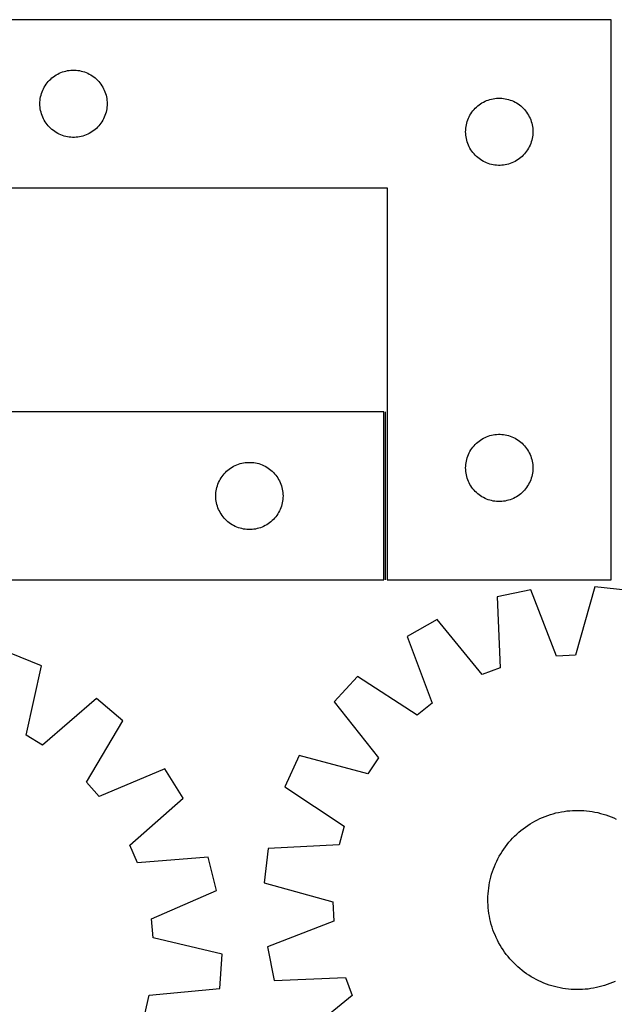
# Model space of a CAD drawing. Header units: millimetres. Extents: x 7 to 1493, y 7 to 2993.
# Tile 14 of 15: x 949 to 1214, y 2554 to 2993. Entities that reach past the tile are written whole.
import ezdxf

# ---------------------------------------------------------------- set-up
doc = ezdxf.new("R2010")
doc.units = ezdxf.units.MM
doc.layers.add('COMMON', color=5, linetype='CONTINUOUS', true_color=0x0000ff)
doc.layers.add('CUT', color=7, linetype='CONTINUOUS', true_color=0x000000)

msp = doc.modelspace()

# ---------------------------------------------------------------- linework, layer by layer
at = {"layer": 'COMMON'}
msp.add_line((1111.965848, 2743.467565), (1111.965848, 2818.467565), dxfattribs=at)
at = {"layer": 'CUT'}
for p, q in [((1212.715848, 2993.467565), (912.715848, 2993.467565)), ((1212.715848, 2743.467565), (1212.715848, 2993.467565)), ((966.357133, 2969.553099), (967.06493, 2969.862424)), ((967.06493, 2969.862424), (967.787713, 2970.134903)), ((967.787713, 2970.134903), (968.523564, 2970.369813)), ((968.523564, 2970.369813), (969.270532, 2970.56653)), ((969.270532, 2970.56653), (970.026637, 2970.724534)), ((970.026637, 2970.724534), (970.789873, 2970.843405)), ((970.789873, 2970.843405), (971.558216, 2970.922828)), ((971.558216, 2970.922828), (972.32963, 2970.962592)), ((972.32963, 2970.962592), (973.102067, 2970.962592)), ((973.102067, 2970.962592), (973.87348, 2970.922828)), ((973.87348, 2970.922828), (974.641824, 2970.843405)), ((974.641824, 2970.843405), (975.40506, 2970.724534)), ((975.40506, 2970.724534), (976.161165, 2970.56653)), ((976.161165, 2970.56653), (976.908133, 2970.369813)), ((976.908133, 2970.369813), (977.643984, 2970.134903)), ((977.643984, 2970.134903), (978.366767, 2969.862424)), ((978.366767, 2969.862424), (979.074564, 2969.553099)), ((960.954051, 2965.276707), (961.448869, 2965.869847)), ((961.448869, 2965.869847), (961.973566, 2966.436727)), ((961.973566, 2966.436727), (962.526748, 2966.975845)), ((962.526748, 2966.975845), (963.106951, 2967.485772)), ((963.106951, 2967.485772), (963.712634, 2967.965154)), ((963.712634, 2967.965154), (964.342193, 2968.41272)), ((964.342193, 2968.41272), (964.993956, 2968.827284)), ((964.993956, 2968.827284), (965.666197, 2969.207747)), ((965.666197, 2969.207747), (966.357133, 2969.553099)), ((979.074564, 2969.553099), (979.7655, 2969.207747)), ((979.7655, 2969.207747), (980.43774, 2968.827284)), ((980.43774, 2968.827284), (981.089504, 2968.41272)), ((981.089504, 2968.41272), (981.719063, 2967.965154)), ((981.719063, 2967.965154), (982.324746, 2967.485772)), ((982.324746, 2967.485772), (982.904948, 2966.975845)), ((982.904948, 2966.975845), (983.458131, 2966.436727)), ((983.458131, 2966.436727), (983.982827, 2965.869847)), ((983.982827, 2965.869847), (984.477645, 2965.276707)), ((958.426318, 2960.529287), (958.680096, 2961.258846)), ((958.680096, 2961.258846), (958.971095, 2961.974373)), ((958.971095, 2961.974373), (959.298542, 2962.673972)), ((959.298542, 2962.673972), (959.66157, 2963.355786)), ((959.66157, 2963.355786), (960.059215, 2964.018008)), ((960.059215, 2964.018008), (960.490423, 2964.658881)), ((960.490423, 2964.658881), (960.954051, 2965.276707)), ((984.477645, 2965.276707), (984.941273, 2964.658881)), ((984.941273, 2964.658881), (985.372482, 2964.018008)), ((985.372482, 2964.018008), (985.770127, 2963.355786)), ((985.770127, 2963.355786), (986.133155, 2962.673972)), ((986.133155, 2962.673972), (986.460602, 2961.974373)), ((986.460602, 2961.974373), (986.751601, 2961.258846)), ((986.751601, 2961.258846), (987.005379, 2960.529287)), ((957.715848, 2955.967565), (957.735737, 2956.739746)), ((957.735737, 2956.739746), (957.79535, 2957.50988)), ((957.79535, 2957.50988), (957.89453, 2958.275924)), ((957.89453, 2958.275924), (958.033013, 2959.035846)), ((958.033013, 2959.035846), (958.210433, 2959.787632)), ((958.210433, 2959.787632), (958.426318, 2960.529287)), ((987.005379, 2960.529287), (987.221264, 2959.787632)), ((987.221264, 2959.787632), (987.398684, 2959.035846)), ((987.398684, 2959.035846), (987.537167, 2958.275924)), ((987.537167, 2958.275924), (987.636347, 2957.50988)), ((987.636347, 2957.50988), (987.69596, 2956.739746)), ((987.69596, 2956.739746), (987.715848, 2955.967565)), ((1154.993956, 2956.327284), (1155.666197, 2956.707747)), ((1155.666197, 2956.707747), (1156.357133, 2957.053099)), ((1156.357133, 2957.053099), (1157.06493, 2957.362424)), ((1157.06493, 2957.362424), (1157.787713, 2957.634903)), ((1157.787713, 2957.634903), (1158.523564, 2957.869813)), ((1158.523564, 2957.869813), (1159.270532, 2958.06653)), ((1159.270532, 2958.06653), (1160.026637, 2958.224534)), ((1160.026637, 2958.224534), (1160.789873, 2958.343405)), ((1160.789873, 2958.343405), (1161.558216, 2958.422828)), ((1161.558216, 2958.422828), (1162.32963, 2958.462592)), ((1162.32963, 2958.462592), (1163.102067, 2958.462592)), ((1163.102067, 2958.462592), (1163.87348, 2958.422828)), ((1163.87348, 2958.422828), (1164.641824, 2958.343405)), ((1164.641824, 2958.343405), (1165.40506, 2958.224534)), ((1165.40506, 2958.224534), (1166.161165, 2958.06653)), ((1166.161165, 2958.06653), (1166.908133, 2957.869813)), ((1166.908133, 2957.869813), (1167.643984, 2957.634903)), ((1167.643984, 2957.634903), (1168.366767, 2957.362424)), ((1168.366767, 2957.362424), (1169.074564, 2957.053099)), ((1169.074564, 2957.053099), (1169.7655, 2956.707747)), ((1169.7655, 2956.707747), (1170.43774, 2956.327284)), ((957.735737, 2955.195384), (957.715848, 2955.967565)), ((957.79535, 2954.42525), (957.735737, 2955.195384)), ((957.89453, 2953.659206), (957.79535, 2954.42525)), ((958.033013, 2952.899284), (957.89453, 2953.659206)), ((958.210433, 2952.147498), (958.033013, 2952.899284)), ((987.398684, 2952.899284), (987.221264, 2952.147498)), ((987.537167, 2953.659206), (987.398684, 2952.899284)), ((987.636347, 2954.42525), (987.537167, 2953.659206)), ((987.69596, 2955.195384), (987.636347, 2954.42525)), ((987.715848, 2955.967565), (987.69596, 2955.195384)), ((1150.490423, 2952.158881), (1150.954051, 2952.776707)), ((1150.954051, 2952.776707), (1151.448869, 2953.369847)), ((1151.448869, 2953.369847), (1151.973566, 2953.936727)), ((1151.973566, 2953.936727), (1152.526748, 2954.475845)), ((1152.526748, 2954.475845), (1153.106951, 2954.985772)), ((1153.106951, 2954.985772), (1153.712634, 2955.465154)), ((1153.712634, 2955.465154), (1154.342193, 2955.91272)), ((1154.342193, 2955.91272), (1154.993956, 2956.327284)), ((1170.43774, 2956.327284), (1171.089504, 2955.91272)), ((1171.089504, 2955.91272), (1171.719063, 2955.465154)), ((1171.719063, 2955.465154), (1172.324746, 2954.985772)), ((1172.324746, 2954.985772), (1172.904948, 2954.475845)), ((1172.904948, 2954.475845), (1173.458131, 2953.936727)), ((1173.458131, 2953.936727), (1173.982827, 2953.369847)), ((1173.982827, 2953.369847), (1174.477645, 2952.776707)), ((1174.477645, 2952.776707), (1174.941273, 2952.158881)), ((958.426318, 2951.405842), (958.210433, 2952.147498)), ((958.680096, 2950.676284), (958.426318, 2951.405842)), ((958.971095, 2949.960756), (958.680096, 2950.676284)), ((959.298542, 2949.261158), (958.971095, 2949.960756)), ((959.66157, 2948.579344), (959.298542, 2949.261158)), ((960.059215, 2947.917122), (959.66157, 2948.579344)), ((960.490423, 2947.276248), (960.059215, 2947.917122)), ((985.372482, 2947.917122), (984.941273, 2947.276248)), ((985.770127, 2948.579344), (985.372482, 2947.917122)), ((986.133155, 2949.261158), (985.770127, 2948.579344)), ((986.460602, 2949.960756), (986.133155, 2949.261158)), ((986.751601, 2950.676284), (986.460602, 2949.960756)), ((987.005379, 2951.405842), (986.751601, 2950.676284)), ((987.221264, 2952.147498), (987.005379, 2951.405842)), ((1148.210433, 2947.287632), (1148.426318, 2948.029287)), ((1148.426318, 2948.029287), (1148.680096, 2948.758846)), ((1148.680096, 2948.758846), (1148.971095, 2949.474373)), ((1148.971095, 2949.474373), (1149.298542, 2950.173972)), ((1149.298542, 2950.173972), (1149.66157, 2950.855786)), ((1149.66157, 2950.855786), (1150.059215, 2951.518008)), ((1150.059215, 2951.518008), (1150.490423, 2952.158881)), ((1174.941273, 2952.158881), (1175.372482, 2951.518008)), ((1175.372482, 2951.518008), (1175.770127, 2950.855786)), ((1175.770127, 2950.855786), (1176.133155, 2950.173972)), ((1176.133155, 2950.173972), (1176.460602, 2949.474373)), ((1176.460602, 2949.474373), (1176.751601, 2948.758846)), ((1176.751601, 2948.758846), (1177.005379, 2948.029287)), ((1177.005379, 2948.029287), (1177.221264, 2947.287632)), ((960.954051, 2946.658423), (960.490423, 2947.276248)), ((961.448869, 2946.065283), (960.954051, 2946.658423)), ((961.973566, 2945.498403), (961.448869, 2946.065283)), ((962.526748, 2944.959284), (961.973566, 2945.498403)), ((963.106951, 2944.449358), (962.526748, 2944.959284)), ((963.712634, 2943.969976), (963.106951, 2944.449358)), ((964.342193, 2943.52241), (963.712634, 2943.969976)), ((964.993956, 2943.107845), (964.342193, 2943.52241)), ((981.089504, 2943.52241), (980.43774, 2943.107845)), ((981.719063, 2943.969976), (981.089504, 2943.52241)), ((982.324746, 2944.449358), (981.719063, 2943.969976)), ((982.904948, 2944.959284), (982.324746, 2944.449358)), ((983.458131, 2945.498403), (982.904948, 2944.959284)), ((983.982827, 2946.065283), (983.458131, 2945.498403)), ((984.477645, 2946.658423), (983.982827, 2946.065283)), ((984.941273, 2947.276248), (984.477645, 2946.658423)), ((1147.715848, 2943.467565), (1147.735737, 2944.239746)), ((1147.735737, 2944.239746), (1147.79535, 2945.00988)), ((1147.79535, 2945.00988), (1147.89453, 2945.775924)), ((1147.89453, 2945.775924), (1148.033013, 2946.535846)), ((1148.033013, 2946.535846), (1148.210433, 2947.287632)), ((1177.221264, 2947.287632), (1177.398684, 2946.535846)), ((1177.398684, 2946.535846), (1177.537167, 2945.775924)), ((1177.537167, 2945.775924), (1177.636347, 2945.00988)), ((1177.636347, 2945.00988), (1177.69596, 2944.239746)), ((1177.69596, 2944.239746), (1177.715848, 2943.467565)), ((965.666197, 2942.727383), (964.993956, 2943.107845)), ((966.357133, 2942.382031), (965.666197, 2942.727383)), ((967.06493, 2942.072705), (966.357133, 2942.382031)), ((967.787713, 2941.800226), (967.06493, 2942.072705)), ((968.523564, 2941.565317), (967.787713, 2941.800226)), ((969.270532, 2941.368599), (968.523564, 2941.565317)), ((970.026637, 2941.210596), (969.270532, 2941.368599)), ((970.789873, 2941.091725), (970.026637, 2941.210596)), ((971.558216, 2941.012302), (970.789873, 2941.091725)), ((972.32963, 2940.972538), (971.558216, 2941.012302)), ((973.102067, 2940.972538), (972.32963, 2940.972538)), ((973.87348, 2941.012302), (973.102067, 2940.972538)), ((974.641824, 2941.091725), (973.87348, 2941.012302)), ((975.40506, 2941.210596), (974.641824, 2941.091725)), ((976.161165, 2941.368599), (975.40506, 2941.210596)), ((976.908133, 2941.565317), (976.161165, 2941.368599)), ((977.643984, 2941.800226), (976.908133, 2941.565317)), ((978.366767, 2942.072705), (977.643984, 2941.800226)), ((979.074564, 2942.382031), (978.366767, 2942.072705)), ((979.7655, 2942.727383), (979.074564, 2942.382031)), ((980.43774, 2943.107845), (979.7655, 2942.727383)), ((1147.735737, 2942.695384), (1147.715848, 2943.467565)), ((1147.79535, 2941.92525), (1147.735737, 2942.695384)), ((1147.89453, 2941.159206), (1147.79535, 2941.92525)), ((1148.033013, 2940.399284), (1147.89453, 2941.159206)), ((1148.210433, 2939.647498), (1148.033013, 2940.399284)), ((1148.426318, 2938.905842), (1148.210433, 2939.647498)), ((1177.221264, 2939.647498), (1177.005379, 2938.905842)), ((1177.398684, 2940.399284), (1177.221264, 2939.647498)), ((1177.537167, 2941.159206), (1177.398684, 2940.399284)), ((1177.636347, 2941.92525), (1177.537167, 2941.159206)), ((1177.69596, 2942.695384), (1177.636347, 2941.92525)), ((1177.715848, 2943.467565), (1177.69596, 2942.695384)), ((1148.680096, 2938.176284), (1148.426318, 2938.905842)), ((1148.971095, 2937.460756), (1148.680096, 2938.176284)), ((1149.298542, 2936.761158), (1148.971095, 2937.460756)), ((1149.66157, 2936.079344), (1149.298542, 2936.761158)), ((1150.059215, 2935.417122), (1149.66157, 2936.079344)), ((1150.490423, 2934.776248), (1150.059215, 2935.417122)), ((1150.954051, 2934.158423), (1150.490423, 2934.776248)), ((1174.941273, 2934.776248), (1174.477645, 2934.158423)), ((1175.372482, 2935.417122), (1174.941273, 2934.776248)), ((1175.770127, 2936.079344), (1175.372482, 2935.417122)), ((1176.133155, 2936.761158), (1175.770127, 2936.079344)), ((1176.460602, 2937.460756), (1176.133155, 2936.761158)), ((1176.751601, 2938.176284), (1176.460602, 2937.460756)), ((1177.005379, 2938.905842), (1176.751601, 2938.176284)), ((1151.448869, 2933.565283), (1150.954051, 2934.158423)), ((1151.973566, 2932.998403), (1151.448869, 2933.565283)), ((1152.526748, 2932.459284), (1151.973566, 2932.998403)), ((1153.106951, 2931.949358), (1152.526748, 2932.459284)), ((1153.712634, 2931.469976), (1153.106951, 2931.949358)), ((1154.342193, 2931.02241), (1153.712634, 2931.469976)), ((1154.993956, 2930.607845), (1154.342193, 2931.02241)), ((1155.666197, 2930.227383), (1154.993956, 2930.607845)), ((1170.43774, 2930.607845), (1169.7655, 2930.227383)), ((1171.089504, 2931.02241), (1170.43774, 2930.607845)), ((1171.719063, 2931.469976), (1171.089504, 2931.02241)), ((1172.324746, 2931.949358), (1171.719063, 2931.469976)), ((1172.904948, 2932.459284), (1172.324746, 2931.949358)), ((1173.458131, 2932.998403), (1172.904948, 2932.459284)), ((1173.982827, 2933.565283), (1173.458131, 2932.998403)), ((1174.477645, 2934.158423), (1173.982827, 2933.565283)), ((1156.357133, 2929.882031), (1155.666197, 2930.227383)), ((1157.06493, 2929.572705), (1156.357133, 2929.882031)), ((1157.787713, 2929.300226), (1157.06493, 2929.572705)), ((1158.523564, 2929.065317), (1157.787713, 2929.300226)), ((1159.270532, 2928.868599), (1158.523564, 2929.065317)), ((1160.026637, 2928.710596), (1159.270532, 2928.868599)), ((1160.789873, 2928.591725), (1160.026637, 2928.710596)), ((1161.558216, 2928.512302), (1160.789873, 2928.591725)), ((1162.32963, 2928.472538), (1161.558216, 2928.512302)), ((1163.102067, 2928.472538), (1162.32963, 2928.472538)), ((1163.87348, 2928.512302), (1163.102067, 2928.472538)), ((1164.641824, 2928.591725), (1163.87348, 2928.512302)), ((1165.40506, 2928.710596), (1164.641824, 2928.591725)), ((1166.161165, 2928.868599), (1165.40506, 2928.710596)), ((1166.908133, 2929.065317), (1166.161165, 2928.868599)), ((1167.643984, 2929.300226), (1166.908133, 2929.065317)), ((1168.366767, 2929.572705), (1167.643984, 2929.300226)), ((1169.074564, 2929.882031), (1168.366767, 2929.572705)), ((1169.7655, 2930.227383), (1169.074564, 2929.882031)), ((912.715848, 2918.467565), (1112.715848, 2918.467565)), ((1112.715848, 2918.467565), (1112.715848, 2743.467565)), ((1111.215847, 2818.467565), (911.215847, 2818.467565)), ((1111.215847, 2743.467565), (1111.215847, 2818.467565)), ((1156.357133, 2807.053099), (1157.06493, 2807.362424)), ((1157.06493, 2807.362424), (1157.787713, 2807.634903)), ((1157.787713, 2807.634903), (1158.523564, 2807.869813)), ((1158.523564, 2807.869813), (1159.270532, 2808.06653)), ((1159.270532, 2808.06653), (1160.026637, 2808.224534)), ((1160.026637, 2808.224534), (1160.789873, 2808.343405)), ((1160.789873, 2808.343405), (1161.558216, 2808.422828)), ((1161.558216, 2808.422828), (1162.32963, 2808.462592)), ((1162.32963, 2808.462592), (1163.102067, 2808.462592)), ((1163.102067, 2808.462592), (1163.87348, 2808.422828)), ((1163.87348, 2808.422828), (1164.641824, 2808.343405)), ((1164.641824, 2808.343405), (1165.40506, 2808.224534)), ((1165.40506, 2808.224534), (1166.161165, 2808.06653)), ((1166.161165, 2808.06653), (1166.908133, 2807.869813)), ((1166.908133, 2807.869813), (1167.643984, 2807.634903)), ((1167.643984, 2807.634903), (1168.366767, 2807.362424)), ((1168.366767, 2807.362424), (1169.074564, 2807.053099)), ((1150.954051, 2802.776707), (1151.448869, 2803.369847)), ((1151.448869, 2803.369847), (1151.973566, 2803.936727)), ((1151.973566, 2803.936727), (1152.526748, 2804.475845)), ((1152.526748, 2804.475845), (1153.106951, 2804.985772)), ((1153.106951, 2804.985772), (1153.712634, 2805.465154)), ((1153.712634, 2805.465154), (1154.342193, 2805.91272)), ((1154.342193, 2805.91272), (1154.993956, 2806.327284)), ((1154.993956, 2806.327284), (1155.666197, 2806.707747)), ((1155.666197, 2806.707747), (1156.357133, 2807.053099)), ((1169.074564, 2807.053099), (1169.7655, 2806.707747)), ((1169.7655, 2806.707747), (1170.43774, 2806.327284)), ((1170.43774, 2806.327284), (1171.089504, 2805.91272)), ((1171.089504, 2805.91272), (1171.719063, 2805.465154)), ((1171.719063, 2805.465154), (1172.324746, 2804.985772)), ((1172.324746, 2804.985772), (1172.904948, 2804.475845)), ((1172.904948, 2804.475845), (1173.458131, 2803.936727)), ((1173.458131, 2803.936727), (1173.982827, 2803.369847)), ((1173.982827, 2803.369847), (1174.477645, 2802.776707)), ((1148.426318, 2798.029287), (1148.680096, 2798.758846)), ((1148.680096, 2798.758846), (1148.971095, 2799.474373)), ((1148.971095, 2799.474373), (1149.298542, 2800.173972)), ((1149.298542, 2800.173972), (1149.66157, 2800.855786)), ((1149.66157, 2800.855786), (1150.059215, 2801.518008)), ((1150.059215, 2801.518008), (1150.490423, 2802.158881)), ((1150.490423, 2802.158881), (1150.954051, 2802.776707)), ((1174.477645, 2802.776707), (1174.941273, 2802.158881)), ((1174.941273, 2802.158881), (1175.372482, 2801.518008)), ((1175.372482, 2801.518008), (1175.770127, 2800.855786)), ((1175.770127, 2800.855786), (1176.133155, 2800.173972)), ((1176.133155, 2800.173972), (1176.460602, 2799.474373)), ((1176.460602, 2799.474373), (1176.751601, 2798.758846)), ((1176.751601, 2798.758846), (1177.005379, 2798.029287)), ((1043.493955, 2793.827284), (1044.166196, 2794.207747)), ((1044.166196, 2794.207747), (1044.857132, 2794.553099)), ((1044.857132, 2794.553099), (1045.564929, 2794.862424)), ((1045.564929, 2794.862424), (1046.287712, 2795.134903)), ((1046.287712, 2795.134903), (1047.023563, 2795.369813)), ((1047.023563, 2795.369813), (1047.770531, 2795.56653)), ((1047.770531, 2795.56653), (1048.526636, 2795.724534)), ((1048.526636, 2795.724534), (1049.289872, 2795.843405)), ((1049.289872, 2795.843405), (1050.058215, 2795.922828)), ((1050.058215, 2795.922828), (1050.829629, 2795.962592)), ((1050.829629, 2795.962592), (1051.602066, 2795.962592)), ((1051.602066, 2795.962592), (1052.373479, 2795.922828)), ((1052.373479, 2795.922828), (1053.141823, 2795.843405)), ((1053.141823, 2795.843405), (1053.905059, 2795.724534)), ((1053.905059, 2795.724534), (1054.661164, 2795.56653)), ((1054.661164, 2795.56653), (1055.408132, 2795.369813)), ((1055.408132, 2795.369813), (1056.143983, 2795.134903)), ((1056.143983, 2795.134903), (1056.866766, 2794.862424)), ((1056.866766, 2794.862424), (1057.574563, 2794.553099)), ((1057.574563, 2794.553099), (1058.265499, 2794.207747)), ((1058.265499, 2794.207747), (1058.937739, 2793.827284)), ((1147.715848, 2793.467565), (1147.735737, 2794.239746)), ((1147.735737, 2794.239746), (1147.79535, 2795.00988)), ((1147.79535, 2795.00988), (1147.89453, 2795.775924)), ((1147.89453, 2795.775924), (1148.033013, 2796.535846)), ((1148.033013, 2796.535846), (1148.210433, 2797.287632)), ((1148.210433, 2797.287632), (1148.426318, 2798.029287)), ((1177.005379, 2798.029287), (1177.221264, 2797.287632)), ((1177.221264, 2797.287632), (1177.398684, 2796.535846)), ((1177.398684, 2796.535846), (1177.537167, 2795.775924)), ((1177.537167, 2795.775924), (1177.636347, 2795.00988)), ((1177.636347, 2795.00988), (1177.69596, 2794.239746)), ((1177.69596, 2794.239746), (1177.715848, 2793.467565)), ((1038.990422, 2789.658881), (1039.45405, 2790.276707)), ((1039.45405, 2790.276707), (1039.948868, 2790.869847)), ((1039.948868, 2790.869847), (1040.473565, 2791.436727)), ((1040.473565, 2791.436727), (1041.026747, 2791.975845)), ((1041.026747, 2791.975845), (1041.60695, 2792.485772)), ((1041.60695, 2792.485772), (1042.212633, 2792.965154)), ((1042.212633, 2792.965154), (1042.842192, 2793.41272)), ((1042.842192, 2793.41272), (1043.493955, 2793.827284)), ((1058.937739, 2793.827284), (1059.589503, 2793.41272)), ((1059.589503, 2793.41272), (1060.219062, 2792.965154)), ((1060.219062, 2792.965154), (1060.824745, 2792.485772)), ((1060.824745, 2792.485772), (1061.404947, 2791.975845)), ((1061.404947, 2791.975845), (1061.95813, 2791.436727)), ((1061.95813, 2791.436727), (1062.482826, 2790.869847)), ((1062.482826, 2790.869847), (1062.977644, 2790.276707)), ((1062.977644, 2790.276707), (1063.441272, 2789.658881)), ((1147.735737, 2792.695384), (1147.715848, 2793.467565)), ((1147.79535, 2791.92525), (1147.735737, 2792.695384)), ((1147.89453, 2791.159206), (1147.79535, 2791.92525)), ((1148.033013, 2790.399284), (1147.89453, 2791.159206)), ((1148.210433, 2789.647498), (1148.033013, 2790.399284)), ((1177.398684, 2790.399284), (1177.221264, 2789.647498)), ((1177.537167, 2791.159206), (1177.398684, 2790.399284)), ((1177.636347, 2791.92525), (1177.537167, 2791.159206)), ((1177.69596, 2792.695384), (1177.636347, 2791.92525)), ((1177.715848, 2793.467565), (1177.69596, 2792.695384)), ((1036.710432, 2784.787632), (1036.926317, 2785.529287)), ((1036.926317, 2785.529287), (1037.180095, 2786.258846)), ((1037.180095, 2786.258846), (1037.471094, 2786.974373)), ((1037.471094, 2786.974373), (1037.798541, 2787.673972)), ((1037.798541, 2787.673972), (1038.161569, 2788.355786)), ((1038.161569, 2788.355786), (1038.559214, 2789.018008)), ((1038.559214, 2789.018008), (1038.990422, 2789.658881)), ((1063.441272, 2789.658881), (1063.872481, 2789.018008)), ((1063.872481, 2789.018008), (1064.270126, 2788.355786)), ((1064.270126, 2788.355786), (1064.633154, 2787.673972)), ((1064.633154, 2787.673972), (1064.960601, 2786.974373)), ((1064.960601, 2786.974373), (1065.2516, 2786.258846)), ((1065.2516, 2786.258846), (1065.505378, 2785.529287)), ((1065.505378, 2785.529287), (1065.721263, 2784.787632)), ((1148.426318, 2788.905842), (1148.210433, 2789.647498)), ((1148.680096, 2788.176284), (1148.426318, 2788.905842)), ((1148.971095, 2787.460756), (1148.680096, 2788.176284)), ((1149.298542, 2786.761158), (1148.971095, 2787.460756)), ((1149.66157, 2786.079344), (1149.298542, 2786.761158)), ((1150.059215, 2785.417122), (1149.66157, 2786.079344)), ((1150.490423, 2784.776248), (1150.059215, 2785.417122)), ((1175.372482, 2785.417122), (1174.941273, 2784.776248)), ((1175.770127, 2786.079344), (1175.372482, 2785.417122)), ((1176.133155, 2786.761158), (1175.770127, 2786.079344)), ((1176.460602, 2787.460756), (1176.133155, 2786.761158)), ((1176.751601, 2788.176284), (1176.460602, 2787.460756)), ((1177.005379, 2788.905842), (1176.751601, 2788.176284)), ((1177.221264, 2789.647498), (1177.005379, 2788.905842)), ((1036.215847, 2780.967565), (1036.235736, 2781.739746)), ((1036.235736, 2780.195384), (1036.215847, 2780.967565)), ((1036.235736, 2781.739746), (1036.295349, 2782.50988)), ((1036.295349, 2782.50988), (1036.394529, 2783.275924)), ((1036.394529, 2783.275924), (1036.533012, 2784.035846)), ((1036.533012, 2784.035846), (1036.710432, 2784.787632)), ((1065.721263, 2784.787632), (1065.898683, 2784.035846)), ((1065.898683, 2784.035846), (1066.037166, 2783.275924)), ((1066.037166, 2783.275924), (1066.136346, 2782.50988)), ((1066.136346, 2782.50988), (1066.195959, 2781.739746)), ((1066.195959, 2781.739746), (1066.215847, 2780.967565)), ((1066.215847, 2780.967565), (1066.195959, 2780.195384)), ((1150.954051, 2784.158423), (1150.490423, 2784.776248)), ((1151.448869, 2783.565283), (1150.954051, 2784.158423)), ((1151.973566, 2782.998403), (1151.448869, 2783.565283)), ((1152.526748, 2782.459284), (1151.973566, 2782.998403)), ((1153.106951, 2781.949358), (1152.526748, 2782.459284)), ((1153.712634, 2781.469976), (1153.106951, 2781.949358)), ((1154.342193, 2781.02241), (1153.712634, 2781.469976)), ((1154.993956, 2780.607845), (1154.342193, 2781.02241)), ((1171.089504, 2781.02241), (1170.43774, 2780.607845)), ((1171.719063, 2781.469976), (1171.089504, 2781.02241)), ((1172.324746, 2781.949358), (1171.719063, 2781.469976)), ((1172.904948, 2782.459284), (1172.324746, 2781.949358)), ((1173.458131, 2782.998403), (1172.904948, 2782.459284)), ((1173.982827, 2783.565283), (1173.458131, 2782.998403)), ((1174.477645, 2784.158423), (1173.982827, 2783.565283)), ((1174.941273, 2784.776248), (1174.477645, 2784.158423)), ((1036.295349, 2779.42525), (1036.235736, 2780.195384)), ((1036.394529, 2778.659206), (1036.295349, 2779.42525)), ((1036.533012, 2777.899284), (1036.394529, 2778.659206)), ((1036.710432, 2777.147498), (1036.533012, 2777.899284)), ((1036.926317, 2776.405842), (1036.710432, 2777.147498)), ((1065.721263, 2777.147498), (1065.505378, 2776.405842)), ((1065.898683, 2777.899284), (1065.721263, 2777.147498)), ((1066.037166, 2778.659206), (1065.898683, 2777.899284)), ((1066.136346, 2779.42525), (1066.037166, 2778.659206)), ((1066.195959, 2780.195384), (1066.136346, 2779.42525)), ((1155.666197, 2780.227383), (1154.993956, 2780.607845)), ((1156.357133, 2779.882031), (1155.666197, 2780.227383)), ((1157.06493, 2779.572705), (1156.357133, 2779.882031)), ((1157.787713, 2779.300226), (1157.06493, 2779.572705)), ((1158.523564, 2779.065317), (1157.787713, 2779.300226)), ((1159.270532, 2778.868599), (1158.523564, 2779.065317)), ((1160.026637, 2778.710596), (1159.270532, 2778.868599)), ((1160.789873, 2778.591725), (1160.026637, 2778.710596)), ((1161.558216, 2778.512302), (1160.789873, 2778.591725)), ((1162.32963, 2778.472538), (1161.558216, 2778.512302)), ((1163.102067, 2778.472538), (1162.32963, 2778.472538)), ((1163.87348, 2778.512302), (1163.102067, 2778.472538)), ((1164.641824, 2778.591725), (1163.87348, 2778.512302)), ((1165.40506, 2778.710596), (1164.641824, 2778.591725)), ((1166.161165, 2778.868599), (1165.40506, 2778.710596)), ((1166.908133, 2779.065317), (1166.161165, 2778.868599)), ((1167.643984, 2779.300226), (1166.908133, 2779.065317)), ((1168.366767, 2779.572705), (1167.643984, 2779.300226)), ((1169.074564, 2779.882031), (1168.366767, 2779.572705)), ((1169.7655, 2780.227383), (1169.074564, 2779.882031)), ((1170.43774, 2780.607845), (1169.7655, 2780.227383)), ((1037.180095, 2775.676284), (1036.926317, 2776.405842)), ((1037.471094, 2774.960756), (1037.180095, 2775.676284)), ((1037.798541, 2774.261158), (1037.471094, 2774.960756)), ((1038.161569, 2773.579344), (1037.798541, 2774.261158)), ((1038.559214, 2772.917122), (1038.161569, 2773.579344)), ((1038.990422, 2772.276248), (1038.559214, 2772.917122)), ((1039.45405, 2771.658423), (1038.990422, 2772.276248)), ((1063.441272, 2772.276248), (1062.977644, 2771.658423)), ((1063.872481, 2772.917122), (1063.441272, 2772.276248)), ((1064.270126, 2773.579344), (1063.872481, 2772.917122)), ((1064.633154, 2774.261158), (1064.270126, 2773.579344)), ((1064.960601, 2774.960756), (1064.633154, 2774.261158)), ((1065.2516, 2775.676284), (1064.960601, 2774.960756)), ((1065.505378, 2776.405842), (1065.2516, 2775.676284)), ((1039.948868, 2771.065283), (1039.45405, 2771.658423)), ((1040.473565, 2770.498403), (1039.948868, 2771.065283)), ((1041.026747, 2769.959284), (1040.473565, 2770.498403)), ((1041.60695, 2769.449358), (1041.026747, 2769.959284)), ((1042.212633, 2768.969976), (1041.60695, 2769.449358)), ((1042.842192, 2768.52241), (1042.212633, 2768.969976)), ((1043.493955, 2768.107845), (1042.842192, 2768.52241)), ((1044.166196, 2767.727383), (1043.493955, 2768.107845)), ((1058.937739, 2768.107845), (1058.265499, 2767.727383)), ((1059.589503, 2768.52241), (1058.937739, 2768.107845)), ((1060.219062, 2768.969976), (1059.589503, 2768.52241)), ((1060.824745, 2769.449358), (1060.219062, 2768.969976)), ((1061.404947, 2769.959284), (1060.824745, 2769.449358)), ((1061.95813, 2770.498403), (1061.404947, 2769.959284)), ((1062.482826, 2771.065283), (1061.95813, 2770.498403)), ((1062.977644, 2771.658423), (1062.482826, 2771.065283)), ((1044.857132, 2767.382031), (1044.166196, 2767.727383)), ((1045.564929, 2767.072705), (1044.857132, 2767.382031)), ((1046.287712, 2766.800226), (1045.564929, 2767.072705)), ((1047.023563, 2766.565317), (1046.287712, 2766.800226)), ((1047.770531, 2766.368599), (1047.023563, 2766.565317)), ((1048.526636, 2766.210596), (1047.770531, 2766.368599)), ((1049.289872, 2766.091725), (1048.526636, 2766.210596)), ((1050.058215, 2766.012302), (1049.289872, 2766.091725)), ((1050.829629, 2765.972538), (1050.058215, 2766.012302)), ((1051.602066, 2765.972538), (1050.829629, 2765.972538)), ((1052.373479, 2766.012302), (1051.602066, 2765.972538)), ((1053.141823, 2766.091725), (1052.373479, 2766.012302)), ((1053.905059, 2766.210596), (1053.141823, 2766.091725)), ((1054.661164, 2766.368599), (1053.905059, 2766.210596)), ((1055.408132, 2766.565317), (1054.661164, 2766.368599)), ((1056.143983, 2766.800226), (1055.408132, 2766.565317)), ((1056.866766, 2767.072705), (1056.143983, 2766.800226)), ((1057.574563, 2767.382031), (1056.866766, 2767.072705)), ((1058.265499, 2767.727383), (1057.574563, 2767.382031)), ((811.215847, 2743.467565), (1111.215847, 2743.467565)), ((1112.715848, 2743.467565), (1212.715848, 2743.467565)), ((1176.806124, 2739.122473), (1161.740499, 2735.998775)), ((1188.204883, 2709.473813), (1176.806124, 2739.122473)), ((1205.312968, 2740.473653), (1196.769612, 2709.879768)), ((1220.606505, 2738.788932), (1205.312968, 2740.473653)), ((1161.740499, 2735.998775), (1163.069315, 2704.262219)), ((1135.046417, 2725.904627), (1121.683432, 2718.27828)), ((1155.049221, 2701.229486), (1135.046417, 2725.904627)), ((1121.683432, 2718.27828), (1132.754346, 2688.505648)), ((958.474492, 2705.207622), (944.201477, 2710.953193)), ((1196.769612, 2709.879768), (1188.204883, 2709.473813)), ((951.539345, 2674.209582), (958.474492, 2705.207622)), ((1163.069315, 2704.262219), (1155.049221, 2701.229486)), ((1099.415115, 2700.42925), (1089.062832, 2689.046773)), ((1126.06395, 2683.143003), (1099.415115, 2700.42925)), ((982.95573, 2690.540147), (958.894601, 2669.802818)), ((994.754695, 2680.66518), (982.95573, 2690.540147)), ((1089.062832, 2689.046773), (1108.792146, 2664.152418)), ((1132.754346, 2688.505648), (1126.06395, 2683.143003)), ((978.580056, 2653.327371), (994.754695, 2680.66518)), ((958.894601, 2669.802818), (951.539345, 2674.209582)), ((1073.400057, 2665.190049), (1067.071829, 2651.165639)), ((1104.086349, 2656.984793), (1073.400057, 2665.190049)), ((1108.792146, 2664.152418), (1104.086349, 2656.984793)), ((1013.505237, 2659.150464), (984.213556, 2646.863389)), ((1021.675187, 2646.112731), (1013.505237, 2659.150464)), ((984.213556, 2646.863389), (978.580056, 2653.327371)), ((1067.071829, 2651.165639), (1093.528301, 2633.586393)), ((997.844343, 2625.111168), (1021.675187, 2646.112731)), ((1191.697012, 2640.237381), (1192.942373, 2640.404957)), ((1192.942373, 2640.404957), (1194.192384, 2640.533332)), ((1194.192384, 2640.533332), (1195.44581, 2640.622381)), ((1195.44581, 2640.622381), (1196.701415, 2640.672014)), ((1196.701415, 2640.672014), (1197.957959, 2640.682184)), ((1197.957959, 2640.682184), (1199.214203, 2640.652879)), ((1199.214203, 2640.652879), (1200.468906, 2640.58413)), ((1200.468906, 2640.58413), (1201.720831, 2640.476003)), ((1201.720831, 2640.476003), (1202.968741, 2640.328606)), ((1178.650695, 2635.881333), (1179.765667, 2636.460853)), ((1179.765667, 2636.460853), (1180.898292, 2637.005065)), ((1180.898292, 2637.005065), (1182.047453, 2637.513433)), ((1182.047453, 2637.513433), (1183.212014, 2637.985453)), ((1183.212014, 2637.985453), (1184.390828, 2638.42066)), ((1184.390828, 2638.42066), (1185.58273, 2638.818626)), ((1185.58273, 2638.818626), (1186.786544, 2639.178956)), ((1186.786544, 2639.178956), (1188.001083, 2639.501296)), ((1188.001083, 2639.501296), (1189.225147, 2639.785327)), ((1189.225147, 2639.785327), (1190.457529, 2640.030769)), ((1190.457529, 2640.030769), (1191.697012, 2640.237381)), ((1202.968741, 2640.328606), (1204.211406, 2640.142083)), ((1204.211406, 2640.142083), (1205.447599, 2639.91662)), ((1205.447599, 2639.91662), (1206.6761, 2639.652438)), ((1206.6761, 2639.652438), (1207.895697, 2639.349798)), ((1207.895697, 2639.349798), (1209.105186, 2639.008999)), ((1209.105186, 2639.008999), (1210.303373, 2638.630377)), ((1210.303373, 2638.630377), (1211.489076, 2638.214306)), ((1211.489076, 2638.214306), (1212.661125, 2637.761197)), ((1212.661125, 2637.761197), (1213.818363, 2637.271496)), ((1213.818363, 2637.271496), (1214.959648, 2636.745687)), ((1093.528301, 2633.586393), (1091.26774, 2625.315406)), ((1171.430137, 2630.888347), (1172.391839, 2631.697134)), ((1172.391839, 2631.697134), (1173.378471, 2632.475315)), ((1173.378471, 2632.475315), (1174.389059, 2633.22212)), ((1174.389059, 2633.22212), (1175.422606, 2633.936814)), ((1175.422606, 2633.936814), (1176.478092, 2634.61869)), ((1176.478092, 2634.61869), (1177.554476, 2635.267077)), ((1177.554476, 2635.267077), (1178.650695, 2635.881333)), ((1167.027885, 2626.414256), (1167.851224, 2627.363529)), ((1167.851224, 2627.363529), (1168.703975, 2628.286472)), ((1168.703975, 2628.286472), (1169.585295, 2629.182174)), ((1169.585295, 2629.182174), (1170.494315, 2630.049751)), ((1170.494315, 2630.049751), (1171.430137, 2630.888347)), ((1001.20464, 2617.222709), (997.844343, 2625.111168)), ((1059.547779, 2623.636482), (1057.863058, 2608.342945)), ((1091.26774, 2625.315406), (1059.547779, 2623.636482)), ((1164.044438, 2622.37297), (1164.742309, 2623.417949)), ((1164.742309, 2623.417949), (1165.47266, 2624.440492)), ((1165.47266, 2624.440492), (1166.234769, 2625.43959)), ((1166.234769, 2625.43959), (1167.027885, 2626.414256)), ((1032.859598, 2619.856784), (1001.20464, 2617.222709)), ((1036.600802, 2604.93251), (1032.859598, 2619.856784)), ((1161.591023, 2617.989625), (1162.152421, 2619.113831)), ((1162.152421, 2619.113831), (1162.748854, 2620.219848)), ((1162.748854, 2620.219848), (1163.379734, 2621.306585)), ((1163.379734, 2621.306585), (1164.044438, 2622.37297)), ((1159.706333, 2613.33335), (1160.122404, 2614.519053)), ((1160.122404, 2614.519053), (1160.575514, 2615.691102)), ((1160.575514, 2615.691102), (1161.065214, 2616.84834)), ((1161.065214, 2616.84834), (1161.591023, 2617.989625)), ((1158.420091, 2608.477576), (1158.684273, 2609.706077)), ((1158.684273, 2609.706077), (1158.986913, 2610.925674)), ((1158.986913, 2610.925674), (1159.327712, 2612.135162)), ((1159.327712, 2612.135162), (1159.706333, 2613.33335)), ((1057.863058, 2608.342945), (1088.456943, 2599.799589)), ((1157.860707, 2604.750808), (1158.008105, 2605.998718)), ((1158.008105, 2605.998718), (1158.194627, 2607.241383)), ((1158.194627, 2607.241383), (1158.420091, 2608.477576)), ((1007.446483, 2592.322972), (1036.600802, 2604.93251)), ((1157.654527, 2600.987936), (1157.683831, 2602.24418)), ((1157.664696, 2599.731392), (1157.654527, 2600.987936)), ((1157.683831, 2602.24418), (1157.752581, 2603.498883)), ((1157.752581, 2603.498883), (1157.860707, 2604.750808)), ((1088.456943, 2599.799589), (1088.862898, 2591.23486)), ((1157.71433, 2598.475787), (1157.664696, 2599.731392)), ((1157.803378, 2597.222361), (1157.71433, 2598.475787)), ((1157.931754, 2595.97235), (1157.803378, 2597.222361)), ((1008.204647, 2583.782214), (1007.446483, 2592.322972)), ((1158.09933, 2594.726989), (1157.931754, 2595.97235)), ((1158.305941, 2593.487505), (1158.09933, 2594.726989)), ((1158.551383, 2592.255124), (1158.305941, 2593.487505)), ((1158.835415, 2591.03106), (1158.551383, 2592.255124)), ((1088.862898, 2591.23486), (1059.214238, 2579.836101)), ((1159.157755, 2589.816521), (1158.835415, 2591.03106)), ((1159.518085, 2588.612707), (1159.157755, 2589.816521)), ((1159.91605, 2587.420805), (1159.518085, 2588.612707)), ((1039.124276, 2576.505448), (1008.204647, 2583.782214)), ((1160.351258, 2586.241991), (1159.91605, 2587.420805)), ((1160.823278, 2585.07743), (1160.351258, 2586.241991)), ((1161.331645, 2583.928269), (1160.823278, 2585.07743)), ((1161.875857, 2582.795644), (1161.331645, 2583.928269)), ((1059.214238, 2579.836101), (1062.337935, 2564.770476)), ((1162.455377, 2581.680672), (1161.875857, 2582.795644)), ((1163.069634, 2580.584453), (1162.455377, 2581.680672)), ((1163.71802, 2579.508069), (1163.069634, 2580.584453)), ((1164.399897, 2578.452583), (1163.71802, 2579.508069)), ((1038.070517, 2561.155525), (1039.124276, 2576.505448)), ((1165.11459, 2577.419036), (1164.399897, 2578.452583)), ((1165.861396, 2576.408447), (1165.11459, 2577.419036)), ((1166.639576, 2575.421816), (1165.861396, 2576.408447)), ((1167.448363, 2574.460114), (1166.639576, 2575.421816)), ((1168.286959, 2573.524292), (1167.448363, 2574.460114)), ((1169.154536, 2572.615272), (1168.286959, 2573.524292)), ((1170.050238, 2571.733952), (1169.154536, 2572.615272)), ((1170.973181, 2570.881201), (1170.050238, 2571.733952)), ((1171.922454, 2570.057862), (1170.973181, 2570.881201)), ((1062.337935, 2564.770476), (1094.074492, 2566.099292)), ((1094.074492, 2566.099292), (1097.107224, 2558.079198)), ((1172.89712, 2569.264746), (1171.922454, 2570.057862)), ((1173.896218, 2568.502637), (1172.89712, 2569.264746)), ((1174.918761, 2567.772286), (1173.896218, 2568.502637)), ((1175.963741, 2567.074415), (1174.918761, 2567.772286)), ((1177.030125, 2566.409711), (1175.963741, 2567.074415)), ((1178.116862, 2565.778831), (1177.030125, 2566.409711)), ((1179.22288, 2565.182398), (1178.116862, 2565.778831)), ((1180.347086, 2564.621), (1179.22288, 2565.182398)), ((1181.488371, 2564.095191), (1180.347086, 2564.621)), ((1182.645609, 2563.60549), (1181.488371, 2564.095191)), ((1183.817658, 2563.152381), (1182.645609, 2563.60549)), ((1185.003361, 2562.73631), (1183.817658, 2563.152381)), ((1186.201548, 2562.357688), (1185.003361, 2562.73631)), ((1187.411037, 2562.01689), (1186.201548, 2562.357688)), ((1188.630633, 2561.71425), (1187.411037, 2562.01689)), ((1189.859134, 2561.450068), (1188.630633, 2561.71425)), ((1191.095327, 2561.224604), (1189.859134, 2561.450068)), ((1204.849205, 2561.335918), (1203.609722, 2561.129307)), ((1206.081587, 2561.58136), (1204.849205, 2561.335918)), ((1207.305651, 2561.865392), (1206.081587, 2561.58136)), ((1208.520189, 2562.187731), (1207.305651, 2561.865392)), ((1209.724004, 2562.548062), (1208.520189, 2562.187731)), ((1210.915906, 2562.946027), (1209.724004, 2562.548062)), ((1212.094719, 2563.381235), (1210.915906, 2562.946027)), ((1213.259281, 2563.853255), (1212.094719, 2563.381235)), ((1214.408441, 2564.361622), (1213.259281, 2563.853255)), ((1004.528368, 2549.815291), (1006.446551, 2558.172321)), ((1006.446551, 2558.172321), (1038.070517, 2561.155525)), ((1097.107224, 2558.079198), (1072.432083, 2538.076394)), ((1192.337992, 2561.038082), (1191.095327, 2561.224604)), ((1193.585903, 2560.890684), (1192.337992, 2561.038082)), ((1194.837828, 2560.782557), (1193.585903, 2560.890684)), ((1196.092531, 2560.713808), (1194.837828, 2560.782557)), ((1197.348775, 2560.684503), (1196.092531, 2560.713808)), ((1198.605319, 2560.694673), (1197.348775, 2560.684503)), ((1199.860924, 2560.744306), (1198.605319, 2560.694673)), ((1201.11435, 2560.833355), (1199.860924, 2560.744306)), ((1202.36436, 2560.961731), (1201.11435, 2560.833355)), ((1203.609722, 2561.129307), (1202.36436, 2560.961731))]:
    msp.add_line(p, q, dxfattribs=at)

doc.saveas('drawing.dxf')
